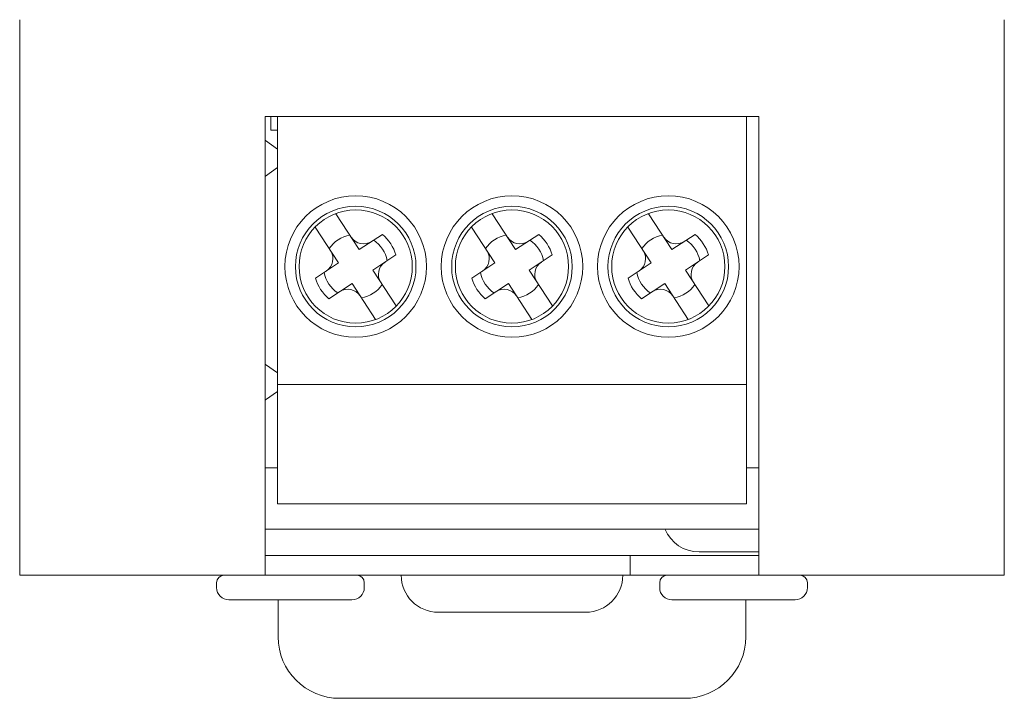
# Model space of a CAD drawing. Header units: millimetres. Extents: x 0 to 275, y -20 to 125.
# Tile 5 of 16: x 235 to 275, y -5 to 23. Entities that reach past the tile are written whole.
import ezdxf

# ---------------------------------------------------------------- set-up
doc = ezdxf.new("R2010")
doc.units = ezdxf.units.MM
doc.header["$MEASUREMENT"] = 0
doc.layers.get('0').update_dxf_attribs({"lineweight": 15})

msp = doc.modelspace()

# ---------------------------------------------------------------- linework, layer by layer
at = {"color": 3, "linetype": 'Continuous'}
for p, q in [((235.257, 22.584), (235.257, 0)), ((275.257, 22.584), (275.257, 0)), ((245.232, 18.65), (265.282, 18.65)), ((245.232, 0), (245.232, 18.65)), ((265.282, 0), (265.282, 18.65)), ((245.732, 4.37), (245.232, 4.37)), ((265.282, 4.37), (264.782, 4.37)), ((245.232, 1.87), (265.282, 1.87)), ((235.257, 0), (275.257, 0)), ((245.757, -1), (245.757, -2.5)), ((264.757, -2.5), (264.757, -1)), ((252.257, -1.5), (258.257, -1.5)), ((248.257, -5), (262.257, -5))]:
    msp.add_line(p, q, dxfattribs=at)
at = {"color": 7, "linetype": 'Continuous'}
for p, q in [((245.457, 18.65), (245.457, 18.1)), ((245.732, 2.9), (245.732, 18.65)), ((264.782, 2.9), (264.782, 18.65)), ((245.732, 18.1), (245.457, 18.1)), ((245.732, 17.325), (245.239, 17.671)), ((245.239, 16.229), (245.732, 16.575)), ((245.732, 8.225), (245.239, 8.571)), ((245.732, 7.75), (264.782, 7.75)), ((245.239, 7.129), (245.732, 7.475)), ((245.732, 2.9), (264.782, 2.9)), ((245.232, 0.8), (265.282, 0.8)), ((260.057, 0.8), (260.057, 0)), ((265.282, 0.95), (262.857, 0.95)), ((243.257, -0.3), (243.257, -0.5)), ((249.257, -0.3), (249.257, -0.5)), ((261.257, -0.3), (261.257, -0.5)), ((267.257, -0.3), (267.257, -0.5)), ((248.757, -1), (243.757, -1)), ((266.757, -1), (261.757, -1))]:
    msp.add_line(p, q, dxfattribs=at)
at = {"color": 6, "linetype": 'Continuous'}
for p, q in [((249.053, 13.242), (248.103, 14.696)), ((255.403, 13.242), (254.453, 14.696)), ((261.753, 13.242), (260.803, 14.696)), ((248.215, 12.695), (247.267, 14.147)), ((254.565, 12.695), (253.617, 14.147)), ((259.967, 14.147), (260.915, 12.695)), ((249.994, 13.857), (249.053, 13.242)), ((256.344, 13.857), (255.403, 13.242)), ((261.753, 13.242), (262.694, 13.857)), ((249.6, 12.405), (250.541, 13.02)), ((255.95, 12.405), (256.891, 13.02)), ((262.3, 12.405), (263.241, 13.02)), ((247.274, 12.08), (248.215, 12.695)), ((250.548, 10.953), (249.6, 12.405)), ((253.624, 12.08), (254.565, 12.695)), ((256.898, 10.953), (255.95, 12.405)), ((260.915, 12.695), (259.974, 12.08)), ((263.248, 10.953), (262.3, 12.405)), ((247.821, 11.243), (248.762, 11.858)), ((249.712, 10.404), (248.762, 11.858)), ((254.171, 11.243), (255.112, 11.858)), ((256.062, 10.404), (255.112, 11.858)), ((260.521, 11.243), (261.462, 11.858)), ((261.462, 11.858), (262.412, 10.404))]:
    msp.add_line(p, q, dxfattribs=at)
at = {"color": 7, "linetype": 'Continuous'}
for centre, radius in [((248.907, 12.55), 2.875), ((255.257, 12.55), 2.875), ((261.607, 12.55), 2.875), ((248.907, 12.55), 2.45), ((248.907, 12.55), 2.3), ((255.257, 12.55), 2.45), ((255.257, 12.55), 2.3), ((261.607, 12.55), 2.45), ((261.607, 12.55), 2.3)]:
    msp.add_circle(centre, radius, dxfattribs=at)
at = {"color": 6, "linetype": 'Continuous'}
for centre, radius, start, end in [((248.907, 12.55), 1.3, 100.5378, 145.7775), ((248.907, 12.55), 1.3, 10.5378, 55.7775), ((248.907, 12.55), 1.7, 16.053, 50.2623), ((255.257, 12.55), 1.3, 100.5378, 145.7775), ((255.257, 12.55), 1.3, 10.5378, 55.7775), ((255.257, 12.55), 1.7, 16.053, 50.2623), ((261.607, 12.55), 1.3, 100.5378, 145.7775), ((261.607, 12.55), 1.3, 10.5378, 55.7775), ((261.607, 12.55), 1.7, 16.053, 50.2623), ((248.907, 12.55), 1.7, 196.053, 230.2623), ((248.907, 12.55), 1.3, 190.5378, 235.7775), ((255.257, 12.55), 1.7, 196.053, 230.2623), ((255.257, 12.55), 1.3, 190.5378, 235.7775), ((261.607, 12.55), 1.7, 196.053, 230.2623), ((261.607, 12.55), 1.3, 190.5378, 235.7775), ((248.907, 12.55), 1.3, 280.5378, 325.7775), ((255.257, 12.55), 1.3, 280.5378, 325.7775), ((261.607, 12.55), 1.3, 280.5378, 325.7775)]:
    msp.add_arc(centre, radius, start, end, dxfattribs=at)
at = {"color": 7, "linetype": 'Continuous'}
for centre, radius, start, end in [((262.857, 2.45), 1.5, 202.8261, 270), ((243.557, -0.3), 0.3, 90, 180), ((248.957, -0.3), 0.3, 0, 90), ((261.557, -0.3), 0.3, 90, 180), ((266.957, -0.3), 0.3, 0, 90), ((243.757, -0.5), 0.5, 180, 270), ((248.757, -0.5), 0.5, 270, 0), ((261.757, -0.5), 0.5, 180, 270), ((266.757, -0.5), 0.5, 270, 0)]:
    msp.add_arc(centre, radius, start, end, dxfattribs=at)
at = {"color": 3, "linetype": 'Continuous'}
for centre, radius, start, end in [((252.257, 0), 1.5, 180, 270), ((258.257, 0), 1.5, 270, 0), ((248.257, -2.5), 2.5, 180, 270), ((262.257, -2.5), 2.5, 270, 0)]:
    msp.add_arc(centre, radius, start, end, dxfattribs=at)
at = {"color": 6, "linetype": 'Continuous'}
for centre, major_axis in [((249.227, 14.073), (-0.502, -0.328)), ((255.577, 14.073), (-0.502, -0.328)), ((261.927, 14.073), (-0.502, -0.328)), ((247.385, 12.869), (0.328, -0.502)), ((253.735, 12.869), (0.328, -0.502)), ((260.085, 12.869), (0.328, -0.502)), ((250.43, 12.231), (-0.328, 0.502)), ((256.78, 12.231), (-0.328, 0.502)), ((263.13, 12.231), (-0.328, 0.502)), ((248.588, 11.027), (0.502, 0.328)), ((254.938, 11.027), (0.502, 0.328)), ((261.288, 11.027), (0.502, 0.328))]:
    msp.add_ellipse(centre, major_axis=major_axis, ratio=1, start_param=0.000001, end_param=1.570795, dxfattribs=at)

doc.saveas('drawing.dxf')
